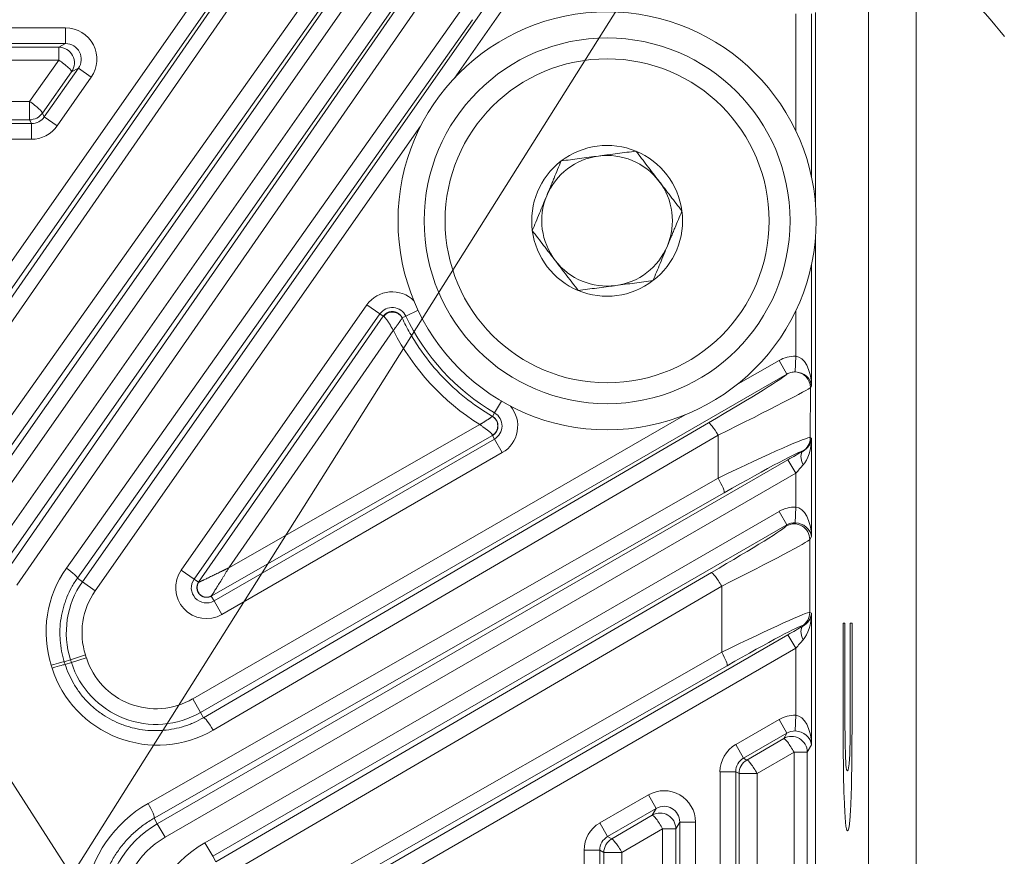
# Model space of a CAD drawing. Header units: millimetres. Extents: x 4 to 836, y 5 to 589.
# Tile 147 of 163: x 700 to 718, y 336 to 352. Entities that reach past the tile are written whole.
import ezdxf

# ---------------------------------------------------------------- set-up
doc = ezdxf.new("R2010")
doc.units = ezdxf.units.MM
doc.layers.add('1', color=7, linetype='Continuous', true_color=0xffffff)
doc.styles.add('ideas_simplex', font='simplex.shx')
doc.dimstyles.get("Standard").update_dxf_attribs({"dimtxt": 0.18, "dimasz": 0.18, "dimexe": 0.18, "dimexo": 0.0625, "dimgap": 0.09, "dimtad": 0, "dimtih": 1, "dimtoh": 1, "dimdec": 4, "dimzin": 0, "dimdsep": 46, "dimtxsty": 'Standard', "dimcen": 0.09, "dimadec": 0, "dimazin": 0, "dimtfac": 1, "dimtdec": 4, "dimtofl": 0, "dimtmove": 0, "dimatfit": 3, "dimfxl": 1, "dimtolj": 1, "dimtzin": 0, "dimarcsym": 0})

# ---------------------------------------------------------------- blocks, each defined once
blk = doc.blocks.new('_U0')
at = {"layer": '1', "color": 27, "lineweight": 13}
for p, q in [((692.58978, 322.531272), (733.359921, 387.302931)), ((733.359921, 387.302931), (735.359921, 387.302931))]:
    blk.add_line(p, q, dxfattribs=at)
at = {"layer": '1', "color": 27, "lineweight": 18}
for points in [[(698.87565, 332.517655), (700.026073, 335.338352), (700.921432, 334.774779)], [(696.585037, 328.878549), (695.434614, 326.057851), (694.539254, 326.621425)]]:
    blk.add_solid(points, dxfattribs=at)
at = {"layer": '1', "color": 87, "linetype": 'Continuous', "lineweight": 25, "char_height": 3, "attachment_point": 7, "line_spacing_factor": 1.204819, "style": 'ideas_simplex'}
for s, insert in [('\\W0.5945;4 N°5 {\\Fgdt;x}6', (740.588921, 384.937931)), ('\\W0.9188;M', (737.018921, 384.937931))]:
    blk.add_mtext(s, dxfattribs=dict(at, insert=insert))
blk = doc.blocks.new('_U6')
at = {"layer": '1', "color": 152, "lineweight": 13}
for p, q in [((707.915586, 361.359343), (604.33873, 361.359343)), ((696.641509, 245.904525), (604.338729, 245.904525))]:
    blk.add_line(p, q, dxfattribs=at)
at = {"layer": '1', "color": 27, "lineweight": 13}
blk.add_line((606.338729, 245.904525), (606.33873, 361.359343), dxfattribs=at)
at = {"layer": '1', "color": 87, "lineweight": 25}
for p, q in [((604.83873, 310.734434), (599.21373, 310.734434)), ((599.21373, 310.734434), (599.21373, 309.234434)), ((604.83873, 309.234434), (604.83873, 310.734434)), ((599.21373, 298.029434), (599.21373, 296.529434)), ((604.83873, 296.529434), (604.83873, 298.029434)), ((599.21373, 296.529434), (604.83873, 296.529434))]:
    blk.add_line(p, q, dxfattribs=at)
at = {"layer": '1', "color": 27, "lineweight": 18}
for points in [[(606.33873, 361.359343), (606.86771, 358.359345), (605.809749, 358.359341)], [(606.338729, 245.904525), (605.809749, 248.904523), (606.86771, 248.904527)]]:
    blk.add_solid(points, dxfattribs=at)
at = {"layer": '1', "color": 87, "linetype": 'Continuous', "lineweight": 25, "char_height": 3, "attachment_point": 7, "rotation": 90, "line_spacing_factor": 1.204819, "style": 'ideas_simplex'}
for s, insert in [('\\W1.1692;115,5', (597.37273, 296.491934)), ('\\W1.2097;4.55', (604.68523, 297.976934))]:
    blk.add_mtext(s, dxfattribs=dict(at, insert=insert))
blk = doc.blocks.new('_U8')
at = {"layer": '1', "color": 87, "lineweight": 25}
for p, q in [((783.434647, 346.409442), (777.809647, 346.409442)), ((777.809647, 346.409442), (777.809647, 344.909442)), ((783.434647, 344.909442), (783.434647, 346.409442)), ((777.809647, 333.704442), (777.809647, 332.204442)), ((783.434647, 332.204442), (783.434647, 333.704442)), ((777.809647, 332.204442), (783.434647, 332.204442))]:
    blk.add_line(p, q, dxfattribs=at)
at = {"layer": '1', "color": 27, "lineweight": 13}
blk.add_line((784.934647, 313.020432), (784.934647, 346.409442), dxfattribs=at)
at = {"layer": '1', "color": 152, "lineweight": 13}
for p, q in [((700.230343, 330.698102), (786.934647, 330.698102)), ((700.230343, 313.020432), (786.934647, 313.020432))]:
    blk.add_line(p, q, dxfattribs=at)
at = {"layer": '1', "color": 27, "lineweight": 18}
for points in [[(784.934647, 330.698102), (785.463627, 327.698104), (784.405666, 327.6981)], [(784.934647, 313.020432), (784.405666, 316.02043), (785.463627, 316.020434)]]:
    blk.add_solid(points, dxfattribs=at)
at = {"layer": '1', "color": 87, "linetype": 'Continuous', "lineweight": 25, "char_height": 3, "attachment_point": 7, "rotation": 90, "line_spacing_factor": 1.204819, "style": 'ideas_simplex'}
for s, insert in [('\\W1.2097;17,7', (775.968647, 333.651942)), ('\\W1.2097;.696', (783.281147, 333.651942))]:
    blk.add_mtext(s, dxfattribs=dict(at, insert=insert))

msp = doc.modelspace()

# ---------------------------------------------------------------- linework, layer by layer
at = {"layer": '1', "color": 27, "linetype": 'Continuous', "lineweight": 13}
for p, q in [((697.16, 343.747), (703.968, 353.47)), ((698.971, 341.278), (707.508, 353.47)), ((704.213, 353.298), (697.406, 343.575)), ((698.654, 342.168), (706.433, 353.277)), ((707.753, 353.298), (699.217, 341.106)), ((700.854, 340.951), (709.481, 353.272)), ((706.678, 353.105), (698.899, 341.996)), ((709.726, 353.1), (707.97, 350.591)), ((697.465, 343.461), (703.528, 352.214)), ((703.773, 352.094), (697.711, 343.341)), ((698.31, 342.461), (705.128, 352.094)), ((699.318, 341.036), (706.953, 352.048)), ((707.234, 351.899), (699.599, 340.887)), ((700.547, 341.214), (708.105, 351.903)), ((705.373, 351.87), (698.556, 342.237)), ((708.315, 351.708), (700.757, 341.019)), ((714.502, 349.581), (714.502, 351.817)), ((714.802, 351.817), (714.802, 348.702)), ((677.252, 351.549), (700.531, 351.549)), ((700.531, 351.549), (700.531, 351.249)), ((700.531, 351.249), (677.252, 351.249)), ((677.382, 351.182), (700.401, 351.182)), ((700.401, 351.182), (700.531, 351.249)), ((700.401, 351.182), (700.401, 350.934)), ((700.401, 350.934), (677.382, 350.934)), ((699.842, 350.144), (700.401, 350.934)), ((700.125, 349.847), (700.777, 350.777)), ((700.777, 350.777), (700.647, 350.71)), ((700.777, 350.777), (701.022, 350.605)), ((700.647, 350.71), (700.088, 349.92)), ((701.022, 350.605), (700.371, 349.675)), ((677.941, 350.144), (699.842, 350.144)), ((699.842, 350.144), (699.842, 349.792)), ((700.088, 349.92), (700.125, 349.847)), ((700.125, 349.847), (700.371, 349.675)), ((677.903, 349.719), (699.88, 349.719)), ((699.842, 349.792), (677.941, 349.792)), ((699.88, 349.719), (699.842, 349.792)), ((699.88, 349.719), (699.88, 349.42)), ((707.325, 349.67), (701.099, 340.779)), ((699.88, 349.42), (677.903, 349.42)), ((714.802, 347.016), (714.802, 344.702)), ((702.744, 341.174), (706.297, 346.249)), ((706.543, 346.077), (706.297, 346.249)), ((706.543, 346.077), (702.99, 341.002)), ((706.607, 346.031), (706.543, 346.077)), ((707.042, 346.034), (707.277, 346.146)), ((714.502, 345.266), (714.502, 346.137)), ((707.042, 346.034), (706.971, 346.001)), ((706.802, 345.758), (703.654, 341.218)), ((713.358, 344.711), (714.182, 345.186)), ((714.332, 344.926), (714.182, 345.186)), ((714.502, 345.266), (714.492, 344.967)), ((714.332, 344.926), (703.113, 338.449)), ((714.782, 344.668), (714.779, 343.709)), ((714.802, 344.702), (714.782, 344.668)), ((708.87, 344.408), (708.738, 344.183)), ((708.699, 344.117), (708.738, 344.183)), ((702.964, 338.709), (712.385, 344.148)), ((703.171, 338.35), (712.832, 343.992)), ((703.654, 341.218), (708.456, 343.958)), ((713.018, 343.756), (703.356, 338.113)), ((703.372, 340.585), (708.737, 343.682)), ((708.737, 343.682), (708.698, 343.749)), ((708.886, 343.423), (708.737, 343.682)), ((713.015, 342.935), (713.018, 343.756)), ((714.779, 343.709), (714.802, 343.696)), ((714.802, 343.696), (714.802, 341.815)), ((708.886, 343.423), (703.522, 340.325)), ((714.634, 343.447), (714.629, 343.45)), ((702.286, 336.321), (714.352, 343.287)), ((714.352, 343.287), (714.502, 343.027)), ((714.502, 343.027), (702.436, 336.061)), ((714.502, 342.379), (714.502, 343.027)), ((702.11, 336.711), (713.015, 342.935)), ((713.13, 342.652), (702.225, 336.428)), ((703.197, 335.957), (714.182, 342.299)), ((714.182, 342.299), (714.332, 342.04)), ((714.502, 342.379), (714.492, 342.08)), ((714.332, 342.04), (703.347, 335.697)), ((714.32, 342.02), (714.332, 342.04)), ((714.802, 341.815), (714.77, 341.76)), ((714.77, 341.76), (714.77, 340.366)), ((702.99, 341.002), (702.744, 341.174)), ((700.757, 341.019), (700.854, 340.951)), ((701.099, 340.779), (700.854, 340.951)), ((703.078, 340.941), (702.99, 341.002)), ((703.407, 335.593), (712.887, 341.127)), ((713.084, 340.867), (703.604, 335.333)), ((713.084, 339.604), (713.084, 340.867)), ((703.318, 340.678), (703.372, 340.585)), ((703.522, 340.325), (703.372, 340.585)), ((714.77, 340.366), (714.802, 340.348)), ((714.802, 340.348), (714.802, 337.831)), ((714.634, 340.098), (714.62, 340.106)), ((704.681, 334.355), (714.352, 339.938)), ((714.352, 339.938), (714.502, 339.679)), ((714.502, 339.679), (704.831, 334.095)), ((714.502, 338.396), (714.502, 339.679)), ((700.627, 339.459), (700.508, 339.421)), ((700.912, 339.55), (700.627, 339.459)), ((700.644, 339.405), (700.627, 339.459)), ((700.929, 339.496), (700.644, 339.405)), ((700.912, 339.55), (700.929, 339.496)), ((704.462, 334.681), (713.084, 339.604)), ((700.275, 339.299), (700.258, 339.353)), ((700.508, 339.421), (700.525, 339.367)), ((700.525, 339.367), (700.644, 339.405)), ((713.187, 339.344), (704.565, 334.422)), ((702.964, 338.709), (703.113, 338.449)), ((703.113, 338.449), (703.171, 338.35)), ((713.352, 337.836), (714.182, 338.315)), ((714.182, 338.315), (714.332, 338.056)), ((714.502, 338.396), (714.492, 338.096)), ((714.332, 338.056), (713.502, 337.577)), ((713.566, 337.539), (714.271, 337.951)), ((714.271, 337.951), (714.332, 338.056)), ((713.352, 337.836), (713.502, 337.577)), ((714.802, 337.831), (714.721, 337.692)), ((713.502, 337.577), (713.566, 337.539)), ((714.468, 337.692), (713.763, 337.28)), ((714.721, 337.692), (714.468, 337.692)), ((714.468, 306.027), (714.468, 337.692)), ((714.721, 337.692), (714.721, 306.027)), ((713.052, 306.402), (713.052, 337.317)), ((713.052, 337.317), (713.352, 337.317)), ((713.352, 337.317), (713.352, 306.402)), ((713.416, 337.28), (713.352, 337.317)), ((713.763, 337.28), (713.416, 337.28)), ((713.416, 306.439), (713.416, 337.28)), ((713.763, 337.28), (713.763, 306.439)), ((710.752, 336.335), (711.682, 336.872)), ((711.682, 336.872), (711.832, 336.612)), ((711.832, 336.612), (710.902, 336.075)), ((710.98, 336.03), (711.757, 336.484)), ((711.757, 336.484), (711.832, 336.612)), ((702.225, 336.428), (702.286, 336.321)), ((702.286, 336.321), (702.436, 336.061)), ((710.752, 336.335), (710.902, 336.075)), ((712.281, 336.353), (712.207, 336.224)), ((712.581, 336.353), (712.281, 336.353)), ((712.281, 307.366), (712.281, 336.353)), ((712.581, 336.353), (712.581, 307.366)), ((710.902, 336.075), (710.98, 336.03)), ((711.954, 336.224), (711.177, 335.77)), ((712.207, 336.224), (711.954, 336.224)), ((711.954, 307.494), (711.954, 336.224)), ((712.207, 336.224), (712.207, 307.494)), ((703.197, 335.957), (703.347, 335.697)), ((703.407, 335.593), (703.347, 335.697)), ((710.752, 335.816), (710.452, 335.816)), ((710.452, 307.903), (710.452, 335.816)), ((710.752, 335.816), (710.752, 307.903)), ((710.83, 335.77), (710.752, 335.816)), ((711.177, 335.77), (710.83, 335.77)), ((710.83, 307.948), (710.83, 335.77)), ((711.177, 335.77), (711.177, 307.948))]:
    msp.add_line(p, q, dxfattribs=at)
at = {"layer": '1', "color": 9, "linetype": 'Continuous', "lineweight": 18}
msp.add_line((716.803, 268.726), (716.803, 352.993), dxfattribs=at)
at = {"layer": '1', "color": 252, "linetype": 'Continuous', "lineweight": 18}
msp.add_line((715.892, 274.859), (715.892, 352.108), dxfattribs=at)
at = {"layer": '1', "color": 27, "linetype": 'Continuous', "lineweight": 18}
for p, q in [((714.882, 348.13), (714.882, 351.846)), ((714.882, 296.131), (714.882, 347.587)), ((703.078, 340.941), (706.607, 346.031)), ((714.332, 344.926), (714.182, 345.186)), ((708.698, 343.749), (703.319, 340.678)), ((700.881, 334.978), (697.753, 339.823))]:
    msp.add_line(p, q, dxfattribs=at)
at = {"layer": '1', "color": 9, "linetype": 'Continuous', "lineweight": 18}
for radius in [4, 3.5]:
    msp.add_circle((710.892, 347.859), radius, dxfattribs=at)
at = {"layer": '1', "color": 9, "linetype": 'Continuous', "lineweight": 13}
msp.add_circle((710.892, 347.859), 3.1, dxfattribs=at)
at = {"layer": '1', "color": 9, "linetype": 'Continuous', "lineweight": 18}
for radius, start, end in [(1.443, 67.4773, 127.4773), (1.25, 97.4773, 157.4773), (1.25, 37.4773, 97.4773), (1.443, 7.4773, 67.4773), (1.443, 127.4773, 187.4773), (1.25, 337.4773, 37.4773), (1.25, 157.4773, 217.4773), (1.443, 307.4773, 7.4773), (1.443, 187.4773, 247.4773), (1.25, 277.4773, 337.4773), (1.25, 217.4773, 277.4773), (1.443, 247.4773, 307.4773)]:
    msp.add_arc((710.892, 347.859), radius, start, end, dxfattribs=at)
at = {"layer": '1', "color": 27, "linetype": 'Continuous', "lineweight": 13}
for centre, radius, start, end in [((706.78, 345.91), 0.59, 45.1273, 145), ((706.78, 345.91), 0.29, 25.3629, 145), ((710.892, 347.859), 4.26, 205.3629, 239.6371), ((708.592, 343.933), 0.29, 300, 59.6371), ((708.592, 343.933), 0.59, 300, 39.8727), ((703.227, 340.836), 0.59, 145, 300), ((702.246, 339.976), 1.7, 145, 197.7056), ((703.227, 340.836), 0.29, 145, 300), ((702.246, 339.976), 1.4, 145, 197.7056), ((702.263, 339.922), 1.4, 197.7056, 300), ((702.263, 339.922), 1.7, 197.7056, 300), ((703.292, 334.58), 2.01, 120, 180), ((703.292, 334.58), 1.71, 120, 180), ((704.342, 333.974), 2.29, 120, 180)]:
    msp.add_arc(centre, radius, start, end, dxfattribs=at)
at = {"layer": '1', "color": 9, "linetype": 'Continuous', "lineweight": 18}
msp.add_ellipse((711.918, 347.359), major_axis=(-7.96, 0), ratio=0.896513, start_param=3.740683, end_param=4.051585, dxfattribs=at)
at = {"layer": '1', "color": 27, "linetype": 'Continuous', "lineweight": 13}
for centre, major_axis, ratio, start_param, end_param in [((700.53, 350.949), (0.534, 0.278), 0.997152, 5.193523, 7.372847), ((700.401, 350.882), (-0.139, 0.266), 0.997152, 3.622727, 5.802051), ((700.53, 350.949), (-0.268, -0.14), 0.991514, 2.051931, 4.231255), ((700.401, 350.882), (-0.245, 0.173), 0.14246, 3.176859, 4.812872), ((699.842, 350.092), (-0.245, 0.173), 0.14246, 3.176859, 4.812872), ((699.842, 350.092), (0.266, 0.139), 0.999226, 4.232741, 5.192037), ((699.879, 350.02), (-0.139, 0.267), 0.997682, 2.661944, 3.621241), ((699.879, 350.02), (0.277, -0.533), 0.999226, 5.803537, 6.762834), ((710.908, 347.87), (-3.878, -2.504), 0.999988, 6.184936, 6.720696), ((714.481, 344.665), (-0.301, -0.521), 0.99757, 3.631339, 4.18789), ((714.502, 344.702), (-0.015, 0.565), 0.530559, 4.6987, 6.234589), ((712.631, 343.944), (-1.702, -0.987), 0.030323, 1.671841, 3.079192), ((714.502, 344.702), (-0.293, 0.074), 0.867936, 3.425916, 4.937236), ((714.482, 344.668), (-0.26, 0.15), 0.99757, 3.666246, 5.177565), ((712.781, 343.685), (-2.003, -0.986), 0.0184, 1.680415, 3.097462), ((712.982, 343.733), (-0.151, 0.259), 0.141113, 4.718706, 6.247926), ((712.778, 342.727), (-2.002, -0.981), 0.036972, 3.158375, 4.575422), ((714.48, 343.709), (-0.15, -0.26), 0.999188, 1.047549, 2.094043), ((714.502, 343.696), (-0.267, -0.15), 0.922186, 1.549448, 2.595942), ((714.502, 343.696), (-0.014, -0.588), 0.509647, 0.536561, 1.583056), ((712.928, 342.468), (-1.702, -0.981), 0.030229, 3.159077, 4.576124), ((714.352, 343.263), (-0.6, -0.347), 0.030233, 4.205519, 4.694914), ((714.784, 343.187), (0.146, -0.262), 0.422034, 3.180098, 4.481958), ((714.502, 343.003), (-0.3, -0.347), 0.034508, 4.183058, 4.672453), ((712.98, 342.912), (0.149, -0.261), 0.141045, 0.035259, 1.578517), ((714.481, 341.779), (0.301, 0.521), 0.99757, 0.489746, 1.046143), ((714.502, 341.815), (-0.015, 0.565), 0.530559, 4.6987, 6.234589), ((714.481, 341.779), (-0.151, -0.262), 0.992751, 3.631339, 4.187736), ((712.621, 341.041), (-1.7, -0.983), 0.030233, 1.710401, 3.089211), ((714.47, 341.76), (0.26, -0.15), 0.99757, 0.524653, 2.61694), ((714.502, 341.815), (-0.293, 0.074), 0.867936, 3.425916, 4.961806), ((712.771, 340.782), (-2, -0.982), 0.027617, 1.714311, 3.093121), ((702.273, 339.993), (-1.776, -1.147), 0.999988, 5.09439, 6.01759), ((700.511, 341.191), (0.245, -0.173), 0.131253, 0.035211, 1.518117), ((713.037, 340.867), (-0.151, 0.259), 0.135523, 4.633444, 6.247954), ((712.771, 339.383), (-2, -0.982), 0.027617, 3.162934, 4.541744), ((714.47, 340.366), (-0.15, -0.26), 0.999188, 1.047549, 2.094043), ((714.502, 340.348), (-0.267, -0.15), 0.922186, 1.549448, 2.595942), ((714.502, 340.348), (-0.014, -0.588), 0.509647, 0.536561, 1.583056), ((712.921, 339.123), (-1.7, -0.983), 0.030233, 3.159025, 4.537835), ((714.352, 339.914), (-0.6, -0.347), 0.030233, 4.205519, 4.694914), ((714.784, 339.839), (-0.146, 0.262), 0.422034, 0.038505, 1.340366), ((714.502, 339.655), (-0.3, -0.347), 0.034508, 4.183058, 4.672453), ((713.037, 339.604), (0.149, -0.261), 0.136261, 0.035235, 1.493153), ((700.223, 339.33), (0.286, 0.091), 0.037426, 0.034931, 1.434072), ((700.24, 339.276), (0.286, 0.091), 0.037426, 0.034931, 1.434072), ((702.29, 339.939), (-1.776, -1.147), 0.999988, 6.01759, 7.809247), ((703.321, 338.09), (-0.151, 0.259), 0.141113, 4.718706, 6.247926), ((714.481, 337.795), (0.301, 0.521), 0.99757, 0.489746, 1.046143), ((714.502, 337.831), (-0.015, 0.565), 0.530559, 4.6987, 6.234589), ((714.421, 337.692), (-0.26, 0.15), 0.99757, 3.666246, 5.758532), ((714.421, 337.692), (-0.151, 0.259), 0.135523, 4.633444, 6.247954), ((714.481, 337.795), (-0.151, -0.262), 0.992751, 3.631339, 4.187736), ((714.502, 337.831), (-0.293, 0.074), 0.867936, 3.425916, 4.961806), ((713.652, 337.316), (-0.52, 0.3), 0.999188, 5.759938, 6.806432), ((713.652, 337.316), (-0.26, 0.15), 0.997569, 5.759938, 6.806432), ((713.716, 337.28), (-0.15, -0.26), 0.999188, 4.189142, 5.235636), ((713.716, 337.28), (-0.151, 0.259), 0.135523, 4.633444, 6.247954), ((711.981, 336.352), (0.301, 0.521), 0.99757, 5.237042, 7.329329), ((703.317, 334.597), (-2.045, -1.32), 0.999988, 4.657701, 5.561728), ((702.075, 336.688), (0.149, -0.261), 0.141045, 0.035259, 1.578517), ((711.981, 336.352), (-0.151, -0.262), 0.992751, 2.095449, 4.187736), ((711.907, 336.224), (-0.26, 0.15), 0.99757, 3.666246, 5.758532), ((711.907, 336.224), (-0.151, 0.259), 0.135523, 4.633444, 6.247954), ((711.052, 335.815), (-0.52, 0.3), 0.999188, 5.759938, 6.806432), ((711.052, 335.815), (-0.26, 0.15), 0.997569, 5.759938, 6.806432), ((711.13, 335.77), (-0.15, -0.26), 0.999188, 4.189142, 5.235636), ((711.13, 335.77), (-0.151, 0.259), 0.135523, 4.633444, 6.247954)]:
    msp.add_ellipse(centre, major_axis=major_axis, ratio=ratio, start_param=start_param, end_param=end_param, dxfattribs=at)
at = {"layer": '1', "color": 9, "linetype": 'Continuous', "lineweight": 18}
for points, knots in [([(710.013, 349.005), (710.13, 349.02), (710.248, 349.036), (710.426, 349.059), (710.486, 349.067), (710.606, 349.083), (710.667, 349.09), (710.758, 349.102), (710.788, 349.106), (710.849, 349.114), (710.88, 349.118), (710.97, 349.13), (711.03, 349.138), (711.209, 349.162), (711.327, 349.177), (711.444, 349.193)], [0, 0, 0, 0, 0.25, 0.25, 0.375, 0.375, 0.5, 0.5, 0.5625, 0.5625, 0.625, 0.625, 0.75, 0.75, 1, 1, 1, 1]), ([(711.444, 349.193), (711.516, 349.099), (711.588, 349.005), (711.698, 348.862), (711.734, 348.814), (711.808, 348.718), (711.845, 348.67), (711.901, 348.597), (711.92, 348.572), (711.957, 348.523), (711.976, 348.499), (712.032, 348.427), (712.069, 348.378), (712.178, 348.235), (712.251, 348.141), (712.323, 348.047)], [0, 0, 0, 0, 0.25, 0.25, 0.375, 0.375, 0.5, 0.5, 0.5625, 0.5625, 0.625, 0.625, 0.75, 0.75, 1, 1, 1, 1]), ([(709.46, 347.671), (709.483, 347.726), (709.506, 347.78), (709.551, 347.891), (709.575, 347.947), (709.621, 348.058), (709.644, 348.114), (709.69, 348.226), (709.714, 348.282), (709.76, 348.395), (709.784, 348.451), (709.819, 348.536), (709.831, 348.564), (709.854, 348.621), (709.866, 348.649), (709.923, 348.788), (709.969, 348.897), (710.013, 349.005)], [0, 0, 0, 0, 0.125, 0.125, 0.25, 0.25, 0.375, 0.375, 0.5, 0.5, 0.625, 0.625, 0.6875, 0.6875, 0.75, 0.75, 1, 1, 1, 1]), ([(711.77, 346.714), (711.792, 346.768), (711.815, 346.823), (711.861, 346.933), (711.884, 346.989), (711.93, 347.1), (711.953, 347.156), (712, 347.268), (712.023, 347.324), (712.07, 347.437), (712.093, 347.494), (712.128, 347.579), (712.14, 347.607), (712.163, 347.663), (712.175, 347.691), (712.233, 347.83), (712.278, 347.939), (712.323, 348.047)], [0, 0, 0, 0, 0.125, 0.125, 0.25, 0.25, 0.375, 0.375, 0.5, 0.5, 0.625, 0.625, 0.6875, 0.6875, 0.75, 0.75, 1, 1, 1, 1]), ([(710.339, 346.526), (710.267, 346.619), (710.195, 346.714), (710.085, 346.856), (710.049, 346.904), (709.975, 347.001), (709.938, 347.049), (709.882, 347.122), (709.863, 347.146), (709.826, 347.195), (709.807, 347.219), (709.751, 347.292), (709.714, 347.34), (709.605, 347.483), (709.532, 347.578), (709.46, 347.671)], [0, 0, 0, 0, 0.25, 0.25, 0.375, 0.375, 0.5, 0.5, 0.5625, 0.5625, 0.625, 0.625, 0.75, 0.75, 1, 1, 1, 1]), ([(711.77, 346.714), (711.653, 346.698), (711.535, 346.683), (711.357, 346.66), (711.297, 346.652), (711.177, 346.636), (711.116, 346.628), (711.025, 346.616), (710.995, 346.612), (710.934, 346.604), (710.903, 346.6), (710.813, 346.588), (710.753, 346.58), (710.574, 346.557), (710.456, 346.541), (710.339, 346.526)], [0, 0, 0, 0, 0.25, 0.25, 0.375, 0.375, 0.5, 0.5, 0.5625, 0.5625, 0.625, 0.625, 0.75, 0.75, 1, 1, 1, 1])]:
    msp.add_open_spline(points, degree=3, knots=knots, dxfattribs=at)
at = {"layer": '1', "color": 27, "linetype": 'Continuous', "lineweight": 13}
for points, knots in [([(706.607, 346.031), (706.609, 346.033), (706.612, 346.037), (706.616, 346.043), (706.621, 346.049), (706.626, 346.055), (706.632, 346.06), (706.637, 346.065), (706.642, 346.07), (706.648, 346.075), (706.654, 346.079), (706.66, 346.083), (706.666, 346.087), (706.672, 346.091), (706.678, 346.095), (706.684, 346.098), (706.69, 346.101), (706.697, 346.104), (706.703, 346.107), (706.709, 346.109), (706.716, 346.111), (706.722, 346.113), (706.729, 346.115), (706.735, 346.116), (706.742, 346.118), (706.748, 346.119), (706.755, 346.119), (706.761, 346.12), (706.767, 346.121), (706.774, 346.121), (706.782, 346.121), (706.792, 346.121), (706.804, 346.12), (706.816, 346.118), (706.828, 346.115), (706.841, 346.112), (706.853, 346.108), (706.865, 346.103), (706.876, 346.098), (706.888, 346.092), (706.899, 346.084), (706.91, 346.077), (706.92, 346.068), (706.93, 346.058), (706.94, 346.048), (706.949, 346.037), (706.957, 346.026), (706.964, 346.014), (706.969, 346.005), (706.971, 346.001)], [0, 0, 0, 0, 0.017428, 0.034743, 0.051945, 0.069034, 0.086009, 0.102872, 0.119622, 0.13626, 0.152785, 0.169197, 0.185497, 0.201685, 0.217761, 0.233724, 0.249576, 0.265315, 0.280943, 0.29646, 0.311864, 0.327157, 0.342339, 0.35741, 0.372369, 0.387218, 0.401955, 0.416582, 0.431098, 0.445503, 0.459798, 0.486973, 0.514477, 0.542312, 0.570479, 0.598977, 0.627809, 0.656974, 0.686473, 0.716307, 0.746477, 0.776983, 0.807826, 0.839007, 0.870526, 0.902384, 0.934582, 0.967121, 1, 1, 1, 1]), ([(706.971, 345.999), (706.963, 346.014), (706.954, 346.029), (706.931, 346.055), (706.918, 346.067), (706.874, 346.096), (706.84, 346.108), (706.77, 346.114), (706.733, 346.109), (706.668, 346.081), (706.638, 346.058), (706.616, 346.03)], [0, 0, 0, 0, 0.125, 0.125, 0.25, 0.25, 0.5, 0.5, 0.75, 0.75, 1, 1, 1, 1]), ([(706.616, 346.03), (706.619, 346.029), (706.622, 346.027), (706.629, 346.022), (706.633, 346.019), (706.64, 346.011), (706.644, 346.007), (706.651, 346), (706.653, 345.998), (706.657, 345.992), (706.659, 345.989), (706.665, 345.982), (706.669, 345.977), (706.677, 345.966), (706.681, 345.961), (706.689, 345.949), (706.694, 345.943), (706.702, 345.93), (706.706, 345.923), (706.715, 345.911), (706.718, 345.905), (706.726, 345.892), (706.73, 345.886), (706.738, 345.873), (706.742, 345.866), (706.75, 345.853), (706.754, 345.846), (706.761, 345.833), (706.765, 345.826), (706.773, 345.813), (706.776, 345.806), (706.784, 345.792), (706.788, 345.786), (706.795, 345.772), (706.799, 345.765), (706.802, 345.758)], [0, 0, 0, 0, 0.08036, 0.08036, 0.160719, 0.160719, 0.241079, 0.241079, 0.281259, 0.281259, 0.321438, 0.321438, 0.383882, 0.383882, 0.446325, 0.446325, 0.508769, 0.508769, 0.571213, 0.571213, 0.626146, 0.626146, 0.681079, 0.681079, 0.736013, 0.736013, 0.790946, 0.790946, 0.84321, 0.84321, 0.895473, 0.895473, 0.947737, 0.947737, 1, 1, 1, 1]), ([(706.971, 345.999), (706.971, 345.999), (706.971, 345.998), (706.97, 345.997), (706.97, 345.996), (706.969, 345.995), (706.969, 345.993), (706.968, 345.992), (706.966, 345.99), (706.965, 345.988), (706.963, 345.985), (706.962, 345.983), (706.96, 345.98), (706.958, 345.977), (706.955, 345.973), (706.953, 345.97), (706.95, 345.966), (706.947, 345.962), (706.944, 345.957), (706.941, 345.953), (706.938, 345.948), (706.934, 345.943), (706.93, 345.938), (706.926, 345.932), (706.922, 345.926), (706.916, 345.918), (706.907, 345.905), (706.894, 345.887), (706.88, 345.867), (706.868, 345.851), (706.86, 345.839), (706.855, 345.832), (706.849, 345.824), (706.842, 345.814), (706.834, 345.802), (706.824, 345.789), (706.814, 345.774), (706.806, 345.764), (706.802, 345.758)], [0, 0, 0, 0, 0.018893, 0.03793, 0.057112, 0.076446, 0.095933, 0.115578, 0.135385, 0.155358, 0.175498, 0.195811, 0.2163, 0.236968, 0.257818, 0.278853, 0.300078, 0.321494, 0.343106, 0.364917, 0.386929, 0.409146, 0.431571, 0.454207, 0.477057, 0.500125, 0.5558, 0.615985, 0.680721, 0.750046, 0.766942, 0.787927, 0.813004, 0.842179, 0.875459, 0.91285, 0.954361, 1, 1, 1, 1]), ([(706.971, 346.001), (706.971, 346.001), (706.971, 346), (706.971, 346), (706.971, 346), (706.971, 345.999), (706.971, 345.999)], [0, 0, 0, 0, 0.256852, 0.508712, 0.756207, 1, 1, 1, 1]), ([(706.971, 345.999), (707.017, 345.901), (707.067, 345.804), (707.148, 345.663), (707.176, 345.617), (707.233, 345.525), (707.262, 345.479), (707.414, 345.254), (707.547, 345.085), (707.765, 344.848), (707.841, 344.771), (707.959, 344.661), (707.999, 344.624), (708.081, 344.553), (708.123, 344.518), (708.333, 344.349), (708.511, 344.226), (708.698, 344.117)], [0, 0, 0, 0, 0.125, 0.125, 0.1875, 0.1875, 0.25, 0.25, 0.5, 0.5, 0.625, 0.625, 0.6875, 0.6875, 0.75, 0.75, 1, 1, 1, 1]), ([(708.456, 343.958), (708.458, 343.96), (708.464, 343.963), (708.472, 343.968), (708.479, 343.973), (708.486, 343.977), (708.493, 343.981), (708.5, 343.985), (708.506, 343.989), (708.511, 343.993), (708.517, 343.996), (708.522, 343.999), (708.526, 344.002), (708.531, 344.005), (708.534, 344.007), (708.538, 344.009), (708.541, 344.011), (708.544, 344.013), (708.554, 344.019), (708.57, 344.029), (708.59, 344.042), (708.608, 344.054), (708.623, 344.064), (708.635, 344.072), (708.645, 344.079), (708.655, 344.085), (708.663, 344.091), (708.67, 344.096), (708.677, 344.101), (708.682, 344.105), (708.687, 344.108), (708.691, 344.111), (708.694, 344.114), (708.696, 344.115), (708.698, 344.117), (708.698, 344.117), (708.698, 344.117)], [0, 0, 0, 0, 0.021975, 0.043037, 0.063188, 0.082428, 0.100758, 0.118178, 0.13469, 0.150294, 0.164991, 0.178782, 0.191666, 0.203645, 0.214718, 0.224887, 0.234152, 0.242512, 0.24997, 0.319216, 0.383926, 0.444139, 0.499893, 0.542213, 0.583819, 0.62473, 0.664965, 0.704543, 0.743485, 0.78181, 0.819539, 0.856693, 0.893293, 0.929363, 0.964924, 1, 1, 1, 1]), ([(708.698, 344.117), (708.729, 344.099), (708.755, 344.072), (708.79, 344.01), (708.8, 343.974), (708.8, 343.901), (708.79, 343.865), (708.756, 343.801), (708.73, 343.774), (708.699, 343.754)], [0, 0, 0, 0, 0.25, 0.25, 0.5, 0.5, 0.75, 0.75, 1, 1, 1, 1]), ([(708.456, 343.958), (708.462, 343.954), (708.468, 343.95), (708.481, 343.941), (708.488, 343.937), (708.5, 343.928), (708.507, 343.923), (708.519, 343.915), (708.525, 343.91), (708.538, 343.902), (708.544, 343.897), (708.556, 343.888), (708.562, 343.883), (708.575, 343.875), (708.58, 343.87), (708.592, 343.861), (708.597, 343.857), (708.609, 343.848), (708.615, 343.843), (708.626, 343.834), (708.632, 343.829), (708.642, 343.82), (708.647, 343.816), (708.657, 343.807), (708.661, 343.803), (708.668, 343.797), (708.67, 343.795), (708.674, 343.79), (708.677, 343.788), (708.683, 343.781), (708.686, 343.777), (708.692, 343.77), (708.694, 343.766), (708.698, 343.76), (708.699, 343.757), (708.699, 343.754)], [0, 0, 0, 0, 0.051993, 0.051993, 0.103985, 0.103985, 0.155978, 0.155978, 0.207971, 0.207971, 0.262685, 0.262685, 0.3174, 0.3174, 0.372114, 0.372114, 0.426829, 0.426829, 0.489245, 0.489245, 0.551661, 0.551661, 0.614077, 0.614077, 0.676494, 0.676494, 0.716932, 0.716932, 0.75737, 0.75737, 0.838247, 0.838247, 0.919123, 0.919123, 1, 1, 1, 1]), ([(703.079, 340.941), (703.08, 340.942), (703.081, 340.942), (703.084, 340.944), (703.088, 340.945), (703.093, 340.948), (703.098, 340.95), (703.105, 340.953), (703.113, 340.957), (703.121, 340.961), (703.13, 340.965), (703.14, 340.97), (703.152, 340.975), (703.163, 340.981), (703.182, 340.99), (703.208, 341.002), (703.245, 341.02), (703.286, 341.04), (703.339, 341.066), (703.409, 341.099), (703.466, 341.127), (703.501, 341.144), (703.51, 341.149), (703.52, 341.153), (703.531, 341.158), (703.542, 341.164), (703.553, 341.169), (703.566, 341.175), (703.579, 341.182), (703.593, 341.188), (703.607, 341.195), (703.622, 341.203), (703.638, 341.21), (703.649, 341.215), (703.654, 341.218)], [0, 0, 0, 0, 0.016583, 0.033309, 0.050266, 0.067541, 0.085213, 0.103359, 0.122048, 0.141344, 0.161305, 0.181983, 0.203425, 0.225675, 0.248769, 0.303084, 0.363054, 0.428893, 0.500764, 0.615559, 0.751442, 0.76424, 0.778091, 0.792995, 0.808954, 0.825966, 0.844031, 0.863151, 0.883324, 0.904552, 0.926833, 0.950168, 0.974557, 1, 1, 1, 1]), ([(703.319, 340.678), (703.319, 340.679), (703.321, 340.681), (703.325, 340.687), (703.328, 340.69), (703.334, 340.699), (703.338, 340.705), (703.345, 340.717), (703.349, 340.723), (703.359, 340.738), (703.365, 340.747), (703.378, 340.767), (703.384, 340.777), (703.397, 340.798), (703.404, 340.809), (703.415, 340.825), (703.418, 340.831), (703.425, 340.842), (703.429, 340.848), (703.437, 340.861), (703.442, 340.869), (703.451, 340.883), (703.455, 340.891), (703.469, 340.912), (703.478, 340.927), (703.496, 340.956), (703.509, 340.978), (703.523, 341), (703.532, 341.016), (703.537, 341.023), (703.552, 341.047), (703.561, 341.063), (703.581, 341.095), (703.59, 341.111), (703.609, 341.142), (703.618, 341.158), (703.637, 341.188), (703.646, 341.203), (703.654, 341.218)], [0, 0, 0, 0, 0.043461, 0.043461, 0.086922, 0.086922, 0.130384, 0.130384, 0.173845, 0.173845, 0.231908, 0.231908, 0.289971, 0.289971, 0.348034, 0.348034, 0.377066, 0.377066, 0.406097, 0.406097, 0.442584, 0.442584, 0.47907, 0.47907, 0.552043, 0.552043, 0.625016, 0.661502, 0.661502, 0.697988, 0.697988, 0.773491, 0.773491, 0.848994, 0.848994, 0.924497, 0.924497, 1, 1, 1, 1]), ([(700.757, 341.019), (700.716, 340.961), (700.643, 340.844), (700.583, 340.719), (700.544, 340.622), (700.526, 340.573), (700.51, 340.524), (700.499, 340.49), (700.494, 340.473), (700.471, 340.389), (700.441, 340.252), (700.427, 340.114), (700.423, 340.01), (700.423, 339.975), (700.424, 339.904), (700.426, 339.869), (700.433, 339.764), (700.452, 339.625), (700.487, 339.488), (700.508, 339.421)], [0, 0, 0, 0, 0.125, 0.25, 0.25, 0.3125, 0.34375, 0.34375, 0.375, 0.375, 0.5, 0.625, 0.625, 0.6875, 0.6875, 0.75, 0.75, 0.875, 1, 1, 1, 1]), ([(703.079, 340.941), (703.074, 340.933), (703.069, 340.924), (703.06, 340.906), (703.05, 340.878), (703.047, 340.847), (703.052, 340.786), (703.069, 340.747), (703.125, 340.686), (703.163, 340.665), (703.222, 340.655), (703.253, 340.655), (703.289, 340.665), (703.305, 340.672), (703.314, 340.676), (703.316, 340.677), (703.319, 340.678)], [0, 0, 0, 0, 0.0625, 0.0625, 0.125, 0.25, 0.25, 0.5, 0.5, 0.75, 0.75, 0.875, 0.9375, 0.984375, 0.984375, 1, 1, 1, 1]), ([(700.525, 339.367), (700.546, 339.301), (700.595, 339.174), (700.657, 339.054), (700.709, 338.966), (700.727, 338.937), (700.765, 338.88), (700.784, 338.852), (700.846, 338.77), (700.934, 338.666), (701.033, 338.573), (701.111, 338.507), (701.151, 338.476), (701.192, 338.445), (701.22, 338.426), (701.234, 338.416), (701.305, 338.368), (701.364, 338.334), (701.484, 338.272), (701.546, 338.245), (701.641, 338.208), (701.689, 338.192), (701.738, 338.177), (701.77, 338.167), (701.787, 338.163), (701.869, 338.142), (701.936, 338.129), (702.069, 338.11), (702.136, 338.104), (702.237, 338.102), (702.288, 338.102), (702.338, 338.104), (702.372, 338.106), (702.389, 338.107), (702.474, 338.114), (702.607, 338.133), (702.737, 338.166), (702.833, 338.196), (702.865, 338.207), (702.928, 338.231), (702.959, 338.244), (703.052, 338.285), (703.112, 338.316), (703.171, 338.35)], [0, 0, 0, 0, 0.0625, 0.125, 0.125, 0.15625, 0.15625, 0.1875, 0.1875, 0.25, 0.3125, 0.3125, 0.34375, 0.359375, 0.359375, 0.375, 0.375, 0.4375, 0.4375, 0.5, 0.5, 0.53125, 0.546875, 0.546875, 0.5625, 0.5625, 0.625, 0.625, 0.6875, 0.6875, 0.71875, 0.734375, 0.734375, 0.75, 0.75, 0.8125, 0.875, 0.875, 0.90625, 0.90625, 0.9375, 0.9375, 1, 1, 1, 1]), ([(702.225, 336.428), (702.155, 336.388), (702.021, 336.302), (701.898, 336.201), (701.809, 336.12), (701.781, 336.092), (701.724, 336.034), (701.697, 336.005), (701.619, 335.914), (701.521, 335.789), (701.438, 335.652), (701.361, 335.51), (701.328, 335.437), (701.269, 335.289), (701.244, 335.214), (701.201, 335.06), (701.185, 334.982), (701.172, 334.902)], [0, 0, 0, 0, 0.125, 0.25, 0.25, 0.3125, 0.3125, 0.375, 0.375, 0.5, 0.625, 0.625, 0.75, 0.75, 0.875, 0.875, 1, 1, 1, 1])]:
    msp.add_open_spline(points, degree=3, knots=knots, dxfattribs=at)
for points, degree in [([(706.607, 346.031), (706.609, 346.032), (706.612, 346.032), (706.616, 346.03)], 3), ([(714.332, 344.926), (714.332, 344.926), (714.332, 344.926), (714.332, 344.926)], 3), ([(708.699, 344.117), (708.699, 344.117), (708.699, 344.117), (708.699, 344.117)], 3), ([(708.699, 343.754), (708.699, 343.752), (708.699, 343.75), (708.698, 343.749)], 3), ([(703.078, 340.941), (703.078, 340.941), (703.079, 340.941), (703.079, 340.941)], 3), ([(703.318, 340.678), (703.318, 340.678)], 1)]:
    msp.add_open_spline(points, degree=degree, dxfattribs=at)
at = {"layer": '1', "color": 27, "linetype": 'Continuous', "lineweight": 18}
for points, knots in [([(714.492, 344.967), (714.464, 344.968), (714.436, 344.965), (714.382, 344.951), (714.356, 344.94), (714.332, 344.926)], [0, 0, 0, 0, 0.5, 0.5, 1, 1, 1, 1]), ([(708.699, 344.117), (708.701, 344.116), (708.705, 344.114), (708.711, 344.11), (708.717, 344.106), (708.722, 344.102), (708.728, 344.097), (708.733, 344.093), (708.738, 344.088), (708.742, 344.084), (708.747, 344.079), (708.752, 344.074), (708.756, 344.069), (708.76, 344.064), (708.764, 344.059), (708.768, 344.053), (708.771, 344.048), (708.774, 344.042), (708.778, 344.037), (708.781, 344.031), (708.783, 344.026), (708.786, 344.02), (708.789, 344.014), (708.791, 344.008), (708.793, 344.003), (708.795, 343.997), (708.797, 343.991), (708.798, 343.985), (708.799, 343.979), (708.801, 343.973), (708.802, 343.967), (708.803, 343.962), (708.803, 343.956), (708.804, 343.95), (708.804, 343.944), (708.804, 343.938), (708.804, 343.931), (708.804, 343.921), (708.803, 343.909), (708.801, 343.897), (708.799, 343.885), (708.796, 343.873), (708.792, 343.861), (708.787, 343.849), (708.782, 343.837), (708.775, 343.826), (708.768, 343.814), (708.761, 343.804), (708.752, 343.793), (708.743, 343.783), (708.733, 343.774), (708.722, 343.765), (708.71, 343.756), (708.702, 343.751), (708.698, 343.749)], [0, 0, 0, 0, 0.01571, 0.031336, 0.046877, 0.062333, 0.077705, 0.092994, 0.108197, 0.123317, 0.138353, 0.153305, 0.168173, 0.182957, 0.197657, 0.212274, 0.226807, 0.241256, 0.255622, 0.269905, 0.284105, 0.298221, 0.312254, 0.326204, 0.340071, 0.353855, 0.367557, 0.381175, 0.394711, 0.408164, 0.421535, 0.434823, 0.448029, 0.461152, 0.474194, 0.487153, 0.50003, 0.526623, 0.553564, 0.580855, 0.608496, 0.636488, 0.664832, 0.693528, 0.722576, 0.751978, 0.781735, 0.811846, 0.842313, 0.873135, 0.904315, 0.935852, 0.967747, 1, 1, 1, 1]), ([(703.318, 340.678), (703.317, 340.677), (703.313, 340.675), (703.307, 340.672), (703.302, 340.67), (703.296, 340.667), (703.29, 340.665), (703.284, 340.663), (703.279, 340.661), (703.273, 340.66), (703.267, 340.658), (703.261, 340.657), (703.255, 340.656), (703.25, 340.655), (703.244, 340.655), (703.238, 340.654), (703.232, 340.654), (703.227, 340.654), (703.221, 340.654), (703.215, 340.655), (703.21, 340.655), (703.205, 340.656), (703.199, 340.656), (703.194, 340.657), (703.189, 340.658), (703.183, 340.66), (703.178, 340.661), (703.173, 340.663), (703.168, 340.664), (703.163, 340.666), (703.159, 340.668), (703.154, 340.67), (703.149, 340.672), (703.145, 340.674), (703.141, 340.676), (703.136, 340.679), (703.132, 340.681), (703.128, 340.684), (703.124, 340.687), (703.12, 340.689), (703.116, 340.692), (703.113, 340.695), (703.109, 340.698), (703.106, 340.701), (703.103, 340.704), (703.099, 340.707), (703.096, 340.71), (703.092, 340.715), (703.087, 340.721), (703.081, 340.729), (703.075, 340.737), (703.07, 340.746), (703.065, 340.755), (703.06, 340.765), (703.056, 340.775), (703.053, 340.785), (703.05, 340.796), (703.047, 340.807), (703.046, 340.819), (703.045, 340.831), (703.045, 340.843), (703.046, 340.855), (703.048, 340.868), (703.05, 340.88), (703.054, 340.893), (703.058, 340.905), (703.064, 340.917), (703.07, 340.929), (703.075, 340.937), (703.078, 340.941)], [0, 0, 0, 0, 0.012921, 0.025748, 0.038481, 0.051122, 0.063669, 0.076124, 0.088486, 0.100755, 0.112931, 0.125016, 0.137008, 0.148908, 0.160717, 0.172434, 0.184059, 0.195593, 0.207036, 0.218388, 0.229649, 0.240819, 0.251899, 0.262888, 0.273788, 0.284597, 0.295317, 0.305947, 0.316488, 0.326939, 0.337302, 0.347575, 0.35776, 0.367857, 0.377865, 0.387785, 0.397617, 0.407362, 0.417019, 0.426589, 0.436072, 0.445468, 0.454778, 0.464001, 0.473138, 0.482189, 0.491155, 0.500035, 0.519591, 0.539559, 0.55994, 0.580738, 0.601955, 0.623593, 0.645653, 0.668139, 0.691052, 0.714394, 0.738168, 0.762374, 0.787015, 0.812092, 0.837608, 0.863563, 0.889961, 0.916801, 0.944087, 0.971819, 1, 1, 1, 1])]:
    msp.add_open_spline(points, degree=3, knots=knots, dxfattribs=at)
msp.add_open_spline([(714.499, 344.967), (714.497, 344.967), (714.494, 344.967), (714.492, 344.967)], degree=3, dxfattribs=at)
at = {"layer": '1', "color": 7, "linetype": 'Continuous', "lineweight": 13}
msp.add_open_spline([(715.42, 340.159), (715.414, 340.159), (715.408, 340.159), (715.408, 340.159), (715.408, 340.159), (715.408, 338.506), (715.408, 338.506), (715.408, 337.728), (715.413, 337.171), (715.425, 336.845)], degree=3, knots=[0, 0, 0, 0, 0.171801, 0.171801, 0.171801, 0.5859, 0.5859, 0.5859, 1, 1, 1, 1], dxfattribs=at)
at = {"layer": '1', "color": 7, "linetype": 'Continuous', "lineweight": 18}
for points, knots in [([(715.448, 337.796), (715.443, 338.007), (715.442, 338.256), (715.442, 338.622), (715.442, 338.622), (715.442, 340.159), (715.442, 340.159), (715.442, 340.159), (715.43, 340.159), (715.42, 340.159)], [0, 0, 0, 0, 0.386829, 0.386829, 0.386829, 0.773658, 0.773658, 0.773658, 1, 1, 1, 1]), ([(715.544, 340.159), (715.544, 340.159), (715.544, 340.017), (715.544, 339.538), (715.544, 338.918), (715.544, 338.66), (715.544, 338.66), (715.544, 338.313), (715.542, 337.87), (715.535, 337.628), (715.53, 337.565)], [0, 0, 0, 0, 0.1176, 0.2016, 0.3556, 0.5, 0.5, 0.5, 0.8064, 1, 1, 1, 1]), ([(715.578, 340.159), (715.578, 340.159), (715.575, 340.159), (715.569, 340.159), (715.562, 340.159), (715.55, 340.159), (715.544, 340.159), (715.544, 340.159)], [0, 0, 0, 0, 0.260991, 0.333844, 0.412302, 0.686903, 1, 1, 1, 1]), ([(715.572, 337.411), (715.576, 337.767), (715.578, 337.863), (715.578, 338.458), (715.578, 338.458), (715.578, 338.794), (715.578, 339.331), (715.578, 339.61), (715.578, 339.83), (715.578, 340.063), (715.578, 340.159), (715.578, 340.159)], [0, 0, 0, 0, 0.5, 0.5, 0.5, 0.6936, 0.7552, 0.814, 0.8588, 0.9008, 1, 1, 1, 1]), ([(715.53, 337.565), (715.521, 337.411), (715.506, 337.335), (715.489, 337.335), (715.465, 337.335), (715.455, 337.469), (715.448, 337.796)], [0, 0, 0, 0, 0.5, 0.5, 0.5, 1, 1, 1, 1]), ([(715.425, 336.845), (715.44, 336.403), (715.463, 336.182), (715.492, 336.182), (715.51, 336.182), (715.531, 336.288), (715.552, 336.608), (715.565, 336.935), (715.57, 337.229), (715.572, 337.411)], [0, 0, 0, 0, 0.5, 0.5, 0.5, 0.7052, 0.792, 0.8844, 1, 1, 1, 1])]:
    msp.add_open_spline(points, degree=3, knots=knots, dxfattribs=at)

# ---------------------------------------------------------------- dimensions: what is measured, and where the dimension line sits
at = {"layer": '1', "color": 87, "linetype": 'Continuous', "lineweight": 25}
dim = msp.add_diameter_dim_2p(p1=(696.585, 328.879), p2=(698.876, 332.518), text='\\C87;M\\C87;4 N', dimstyle='Standard', override={"dimtxt": 3, "dimasz": 3, "dimexe": 2, "dimexo": 2.5, "dimgap": 1.5, "dimtih": 1, "dimtoh": 1, "dimdec": 2, "dimlfac": 1, "dimzin": 8, "dimdsep": 44, "dimlunit": 2, "dimpost": '', "dimtxsty": 'ideas_simplex', "dimsah": 1, "dimse1": 0, "dimse2": 0, "dimsd1": 0, "dimsd2": 0, "dimclrd": 27, "dimclre": 152, "dimclrt": 87, "dimtol": 0, "dimtm": -0.1, "dimtfac": 0.5, "dimtdec": 2, "dimtofl": 1, "dimtmove": 0, "dimatfit": 2, "dimtzin": 8, "dimlwd": 13, "dimlwe": 13}, dxfattribs=at)
dim.commit()
dim.dimension.update_dxf_attribs({"geometry": '_U0', "text_midpoint": (750.54, 387.303), "dimtype": 163})
for base, p1, p2, text, picture, middle in [((606.339, 245.905), (714.073, 361.359), (699.142, 245.905), '<>\\P[\\C87;{\\H1.00x;\\Fsimplex.shx;4.55\\Fsimplex.shx;}\\C87; ]', '_U6', (606.339, 303.632)), ((784.935, 313.02), (697.73, 330.698), (697.73, 313.02), '<>\\P[\\C87;{\\H1.00x;\\Fsimplex.shx;.696\\Fsimplex.shx;}\\C87; ]', '_U8', (784.935, 355.27))]:
    dim = msp.add_linear_dim(base=base, p1=p1, p2=p2, angle=90, text=text, dimstyle='Standard', override={"dimtxt": 3, "dimasz": 3, "dimexe": 2, "dimexo": 2.5, "dimgap": 1.5, "dimtad": 1, "dimtih": 0, "dimtoh": 0, "dimdec": 1, "dimlfac": 1, "dimzin": 8, "dimdsep": 44, "dimlunit": 2, "dimtxsty": 'ideas_simplex', "dimsah": 1, "dimse1": 0, "dimse2": 0, "dimsd1": 0, "dimsd2": 0, "dimclrd": 27, "dimclre": 152, "dimclrt": 87, "dimtol": 0, "dimtm": -0.1, "dimtfac": 0.5, "dimtdec": 2, "dimtofl": 1, "dimtmove": 0, "dimtzin": 8, "dimlwd": 13, "dimlwe": 13}, dxfattribs=at)
    dim.commit()
    dim.dimension.update_dxf_attribs({"geometry": picture, "text_midpoint": middle, "dimtype": 160})

doc.saveas('drawing.dxf')
